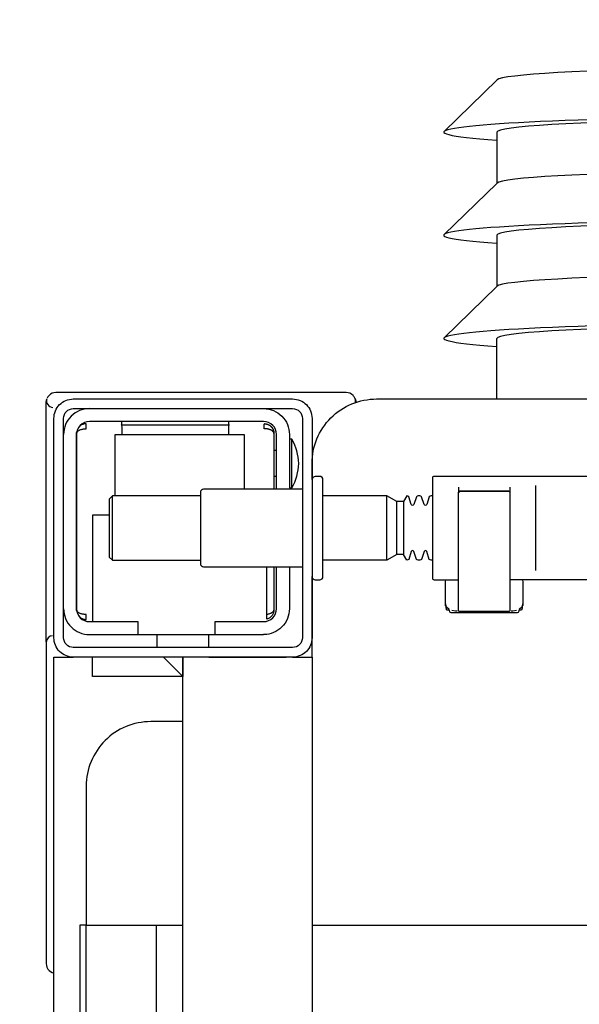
# Model space of a CAD drawing. Header units: millimetres. Extents: x 11979 to 23691, y 12825 to 41978.
# Tile 163 of 256: x 21572 to 21581, y 35702 to 35718. Entities that reach past the tile are written whole.
import ezdxf

# ---------------------------------------------------------------- set-up
doc = ezdxf.new("R2010")
doc.units = ezdxf.units.MM
for name, color, linetype in [('-WYMIAR', 8, 'Continuous'), ('_PROJEKTOWANE', 5, 'Continuous'), ('PROJEKTOWANE', 5, 'Continuous')]:
    doc.layers.add(name, color=color, linetype=linetype)
doc.styles.get("Standard").update_dxf_attribs({"font": 'arial.ttf'})
doc.dimstyles.new('CZA-KROPKA-50', dxfattribs={"dimtxt": 12, "dimasz": 1, "dimexe": 2, "dimexo": 25, "dimgap": 4, "dimtad": 1, "dimdec": 1, "dimrnd": 0.5, "dimzin": 9, "dimdsep": 46, "dimtxsty": 'Standard', "dimblk": 'CZA-KROPKA', "dimblk1": 'CZA-KROPKA', "dimblk2": 'CZA-KROPKA', "dimsah": 1, "dimcen": -20, "dimse1": 1, "dimse2": 1, "dimclrd": 8, "dimclre": 8, "dimclrt": 9, "dimadec": 0, "dimazin": 0, "dimtfac": 1, "dimtdec": 1, "dimtmove": 1, "dimatfit": 3, "dimldrblk": 'CZA-KROPKA', "dimfxl": 1, "dimtolj": 1, "dimtzin": 9, "dimarcsym": 0})

# ---------------------------------------------------------------- blocks, each defined once
blk = doc.blocks.new('CZA-KROPKA')
at = {"layer": '-WYMIAR', "linetype": 'ByBlock'}
for p, q in [((0, 10), (0, -10)), ((5, 0), (-5, 0))]:
    blk.add_line(p, q, dxfattribs=at)
at = {"layer": '-WYMIAR', "linetype": 'ByBlock', "const_width": 2.5}
blk.add_lwpolyline([(-1.25, 0, 1), (1.25, 0, 1)], format="xyb", close=True, dxfattribs=at)
blk = doc.blocks.new('99440_TOP')
for points in [[(-0.1598, 0.04968), (-0.17235, 0.04968, 0.405519), (-0.17187, 0.05018), (-0.17187, 0.05088, 0.414214), (-0.17237, 0.05138), (-0.18737, 0.05138, 0.414214), (-0.18787, 0.05088), (-0.18787, 0.05018, 0.405519), (-0.18738, 0.04968), (-0.18987, 0.04968, -0.414214), (-0.19987, 0.05968), (-0.19987, 0.13968, -0.266001), (-0.19493, 0.1483)], [(-0.18787, 0.14483), (-0.18787, 0.06856, 0.414214), (-0.18767, 0.06836), (-0.17532, 0.06836), (-0.17207, 0.06836, 0.414214), (-0.17187, 0.06856), (-0.17187, 0.07236)], [(-0.18557, 0.08016), (-0.18557, 0.07256), (-0.18557, 0.08016), (-0.18554, 0.08026), (-0.18546, 0.08034), (-0.17682, 0.08036), (-0.16712, 0.08036, -0.414214), (-0.16692, 0.08016), (-0.16692, 0.07256, -0.414214), (-0.16712, 0.07236), (-0.1853, 0.07236), (-0.18539, 0.0724), (-0.18546, 0.07256)], [(-0.18487, 0.06836), (-0.18487, 0.06812, -0.050055), (-0.18472, 0.06786), (-0.1835, 0.06745, -0.719897), (-0.1835, 0.06707), (-0.18472, 0.06666, -0.050055), (-0.18487, 0.0664), (-0.18487, 0.06612, -0.050055), (-0.18472, 0.06586), (-0.1835, 0.06545, -0.719897), (-0.1835, 0.06507), (-0.18472, 0.06466, -0.050055), (-0.18487, 0.0644), (-0.18397, 0.06388), (-0.18397, 0.06282), (-0.18487, 0.06126), (-0.18487, 0.05138)], [(-0.17487, 0.06836), (-0.17487, 0.06812, 0.050055), (-0.17501, 0.06786), (-0.17623, 0.06745, 0.719897), (-0.17623, 0.06707), (-0.17501, 0.06666, 0.050055), (-0.17487, 0.0664), (-0.17487, 0.06612, 0.050055), (-0.17501, 0.06586), (-0.17623, 0.06545, 0.719897), (-0.17623, 0.06507), (-0.17501, 0.06466, 0.050055), (-0.17487, 0.0644), (-0.17577, 0.06388), (-0.17577, 0.06282), (-0.17487, 0.06126), (-0.17487, 0.05138)], [(-0.19998, 0.05634, 0.091301), (-0.20042, 0.05604, 0.198909), (-0.20086, 0.05497)], [(-0.19931, 0.0564, 0.170835), (-0.19998, 0.05634)], [(-0.18612, 0.04656, 0.119096), (-0.18987, 0.04764, 0.119096), (-0.19362, 0.04656)], [(-0.18587, 0.04818), (-0.18587, 0.03288, 0.414214), (-0.18537, 0.03238), (-0.17437, 0.03238, 0.414214), (-0.17387, 0.03288), (-0.17387, 0.04818)], [(-0.19837, 0.04218, -0.414214), (-0.19437, 0.04618), (-0.18612, 0.04618), (-0.18612, 0.04656), (-0.19362, 0.04656), (-0.19362, 0.04618)], [(-0.17387, 0.04618), (-0.16737, 0.04618, -0.414214), (-0.16337, 0.04218), (-0.1634, 0.04268)], [(-0.18587, 0.04418), (-0.19437, 0.04418, 0.414214), (-0.19637, 0.04218), (-0.19637, 0.01518, 0.414214), (-0.19437, 0.01318), (-0.16737, 0.01318, 0.414214), (-0.16537, 0.01518), (-0.16537, 0.02268), (-0.16337, 0.02268), (-0.16337, 0.04218)], [(-0.16337, 0.03468), (-0.16537, 0.03468), (-0.16537, 0.04218, 0.414214), (-0.16737, 0.04418), (-0.17387, 0.04418)], [(-0.19437, 0.02025), (-0.19502, 0.02024), (-0.19529, 0.02024), (-0.19547, 0.02024), (-0.19554, 0.02024, 0.116465), (-0.19576, 0.02018), (-0.19588, 0.02013), (-0.19588, 0.03683), (-0.19576, 0.03678, 0.116465), (-0.19554, 0.03672), (-0.19529, 0.03672), (-0.19502, 0.03672), (-0.19437, 0.03671)], [(-0.14987, 0.02968), (-0.14987, 0.02468, 0.414214), (-0.13987, 0.01468), (-0.11834, 0.01468), (-0.11834, 0.02968)], [(-0.16737, 0.01118, 0.414214), (-0.16337, 0.01518), (-0.16337, 0.02268)], [(-0.19837, 0.01518, 0.414214), (-0.19437, 0.01118)], [(-0.20086, 0.00998, 0.198909), (-0.20042, 0.00892, 0.091301), (-0.19998, 0.00862)], [(-0.16223, 0.00849), (-0.16236, 0.00849), (-0.16256, 0.00849), (-0.16281, 0.00849), (-0.1631, 0.00849), (-0.16344, 0.00849), (-0.1638, 0.00849), (-0.16414, 0.00849), (-0.19758, 0.00849), (-0.19828, 0.00849), (-0.1989, 0.00849), (-0.19935, 0.00849), (-0.19948, 0.00849), (-0.1996, 0.00851), (-0.19971, 0.00853), (-0.1999, 0.00859, 0.517033), (-0.19857, 0.00952)], [(-0.16317, 0.00948, 0.412536), (-0.16217, 0.00848), (-0.11237, 0.00848), (-0.11208, 0.00851), (-0.1118, 0.0086), (-0.11154, 0.00873), (-0.11132, 0.00892), (-0.11113, 0.00914), (-0.11099, 0.0094), (-0.1109, 0.00968)]]:
    blk.add_lwpolyline(points, format="xyb")
for points in [[(-0.17187, 0.14497), (-0.17187, 0.08036)], [(-0.11834, 0.04968), (-0.11834, 0.13968), (0.11166, 0.13968), (0.11166, 0.04968)], [(-0.17328, 0.08436), (-0.18645, 0.08436)], [(-0.17187, 0.0823), (-0.17154, 0.08236), (-0.16807, 0.08236), (-0.16796, 0.08236), (-0.16785, 0.08234), (-0.16776, 0.08225), (-0.16766, 0.08224), (-0.16749, 0.08223), (-0.16739, 0.08223), (-0.16728, 0.08221), (-0.16717, 0.08214), (-0.16712, 0.082), (-0.16712, 0.08174), (-0.16698, 0.08172), (-0.16688, 0.08168), (-0.16679, 0.08162), (-0.16674, 0.08148), (-0.16674, 0.07124), (-0.16678, 0.07111), (-0.16688, 0.07103), (-0.16712, 0.07098), (-0.16712, 0.07071), (-0.16715, 0.07061), (-0.16722, 0.07054), (-0.16733, 0.0705), (-0.16749, 0.07049), (-0.16762, 0.07048), (-0.16776, 0.07047), (-0.16784, 0.07039), (-0.16794, 0.07036), (-0.16807, 0.07036), (-0.17154, 0.07036), (-0.17187, 0.07041)], [(-0.16816, 0.08235), (-0.16759, 0.08221), (-0.16725, 0.08176)], [(-0.1671, 0.08135), (-0.16701, 0.08082), (-0.167, 0.08056)], [(-0.1862, 0.08036), (-0.17513, 0.08036), (-0.17354, 0.08036)], [(-0.24931, 0.07835), (-0.24134, 0.07016)], [(-0.24123, 0.07831), (-0.23328, 0.07831), (-0.22535, 0.07016)], [(-0.22525, 0.07831), (-0.2173, 0.07831), (-0.20936, 0.07016)], [(-0.19987, 0.07831), (-0.20926, 0.07831)], [(-0.1862, 0.07236), (-0.18537, 0.07236), (-0.18554, 0.07246), (-0.18557, 0.07256)], [(-0.167, 0.07216), (-0.16701, 0.0719), (-0.1671, 0.07137)], [(-0.16725, 0.07096), (-0.16759, 0.07051), (-0.16816, 0.07036)], [(-0.18397, 0.06388), (-0.17577, 0.06388)], [(-0.17577, 0.06282), (-0.18397, 0.06282)], [(-0.17487, 0.06126), (-0.18487, 0.06126)], [(-0.19988, 0.05638), (-0.19974, 0.05642), (-0.19963, 0.05645), (-0.19949, 0.05647), (-0.19935, 0.05647)], [(-0.20086, 0.05497), (-0.20086, 0.00998)], [(-0.15987, 0.04668), (-0.15987, 0.04968), (0.16013, 0.04968), (0.16013, 0.04668)], [(-0.15987, 0.03368), (-0.15987, 0.04568)], [(-0.19465, 0.04378), (-0.18587, 0.04378)], [(-0.19187, 0.04418), (-0.19187, 0.04378)], [(-0.18787, 0.04418), (-0.18787, 0.04378)], [(-0.16651, 0.04268), (-0.16653, 0.04284), (-0.16656, 0.04295), (-0.16658, 0.04306), (-0.16662, 0.04316), (-0.16666, 0.04326), (-0.1667, 0.04337), (-0.16676, 0.04346), (-0.16681, 0.04355), (-0.16688, 0.04363), (-0.16697, 0.0437), (-0.16705, 0.04375), (-0.16715, 0.04378), (-0.16705, 0.04377), (-0.16695, 0.04376), (-0.16683, 0.04373), (-0.16673, 0.0437), (-0.16663, 0.04367), (-0.16653, 0.04362), (-0.16644, 0.04357), (-0.16633, 0.0435), (-0.16623, 0.04342), (-0.16614, 0.04334), (-0.16605, 0.04324), (-0.16597, 0.04314), (-0.1659, 0.04303), (-0.16584, 0.04292), (-0.16579, 0.0428), (-0.16575, 0.04268), (-0.17387, 0.04268)], [(-0.17387, 0.04378), (-0.16709, 0.04378)], [(-0.18487, 0.01918), (-0.19437, 0.01918), (-0.19437, 0.03918), (-0.18587, 0.03918)], [(-0.19578, 0.03679), (-0.19589, 0.03679), (-0.19602, 0.03679), (-0.19619, 0.03679), (-0.19637, 0.03679)], [(-0.16137, 0.03368), (-0.16337, 0.03368)], [(-0.18487, 0.03238), (-0.18487, 0.01876), (-0.18437, 0.01826), (-0.17537, 0.01826), (-0.17487, 0.01876), (-0.17487, 0.03238)], [(0.16013, 0.02668), (0.15713, 0.02968), (0.16013, 0.02968), (-0.15987, 0.02968), (-0.15687, 0.02968), (-0.15987, 0.02668)], [(-0.15687, 0.02968), (-0.15687, 0.01568), (-0.15987, 0.01568)], [(0.10615, 0.02968), (0.10615, 0.0256), (-0.11834, 0.0256)], [(-0.16137, 0.02568), (-0.16337, 0.02568)], [(-0.19637, 0.02017), (-0.19619, 0.02017), (-0.19602, 0.02017), (-0.19589, 0.02017), (-0.19578, 0.02017)], [(-0.17487, 0.01876), (-0.18487, 0.01876)], [(-0.18187, 0.01826), (-0.18187, 0.01568), (-0.16537, 0.01568)], [(-0.16623, 0.01353), (-0.16612, 0.01364), (-0.16605, 0.01371), (-0.16599, 0.01379), (-0.16593, 0.01388), (-0.16587, 0.01398), (-0.16583, 0.01407), (-0.16579, 0.01417), (-0.16575, 0.01428), (-0.16573, 0.01438), (-0.16571, 0.01449), (-0.1657, 0.01459), (-0.1657, 0.01469), (-0.1658, 0.01468), (-0.16593, 0.01468), (-0.16617, 0.01468), (-0.16627, 0.01468), (-0.16637, 0.01468), (-0.16648, 0.01468), (-0.16648, 0.01458), (-0.16649, 0.01448), (-0.16649, 0.01438), (-0.16651, 0.01428), (-0.16652, 0.01418), (-0.16654, 0.01407), (-0.16657, 0.01397), (-0.1666, 0.01387), (-0.16663, 0.01377), (-0.16667, 0.01366), (-0.16672, 0.01356), (-0.16677, 0.01347), (-0.16684, 0.01338), (-0.16691, 0.01331), (-0.16699, 0.01325), (-0.16712, 0.01318), (-0.19462, 0.01318), (-0.1948, 0.01328), (-0.19488, 0.01336), (-0.19494, 0.01344), (-0.195, 0.01353), (-0.19505, 0.01363), (-0.19509, 0.01372), (-0.19513, 0.01383), (-0.19516, 0.01393), (-0.19519, 0.01405), (-0.19521, 0.01415), (-0.19522, 0.01425), (-0.19524, 0.01435), (-0.19525, 0.01446), (-0.19525, 0.01458), (-0.19526, 0.01468), (-0.19604, 0.01467), (-0.19603, 0.01456), (-0.19602, 0.01446), (-0.196, 0.01435), (-0.19597, 0.01425), (-0.19594, 0.01415), (-0.1959, 0.01405), (-0.19585, 0.01395), (-0.19579, 0.01386), (-0.19573, 0.01377), (-0.19566, 0.01369), (-0.19558, 0.01361), (-0.1955, 0.01353)], [(-0.03292, 0.00968), (-0.15987, 0.00968), (-0.15987, 0.01268)]]:
    blk.add_lwpolyline(points)
for points in [[(-0.19987, 0.01268), (-0.19987, 0.04668, -0.414214), (-0.19687, 0.04968), (-0.16287, 0.04968, -0.414214), (-0.15987, 0.04668), (-0.15987, 0.01268, -0.414214), (-0.16287, 0.00968), (-0.19687, 0.00968, -0.414214)], [(-0.16137, 0.04668), (-0.16137, 0.01268, -0.414214), (-0.16287, 0.01118), (-0.19687, 0.01118, -0.414214), (-0.19837, 0.01268), (-0.19837, 0.04668, -0.414214), (-0.19687, 0.04818), (-0.16287, 0.04818, -0.414214)]]:
    blk.add_lwpolyline(points, format="xyb", close=True)
for points in [[(-0.19454, 0.04378), (-0.19453, 0.04378), (-0.19453, 0.04378), (-0.19453, 0.04378), (-0.19453, 0.04378), (-0.19453, 0.04378), (-0.19453, 0.04378), (-0.19453, 0.04378), (-0.19453, 0.04378), (-0.19453, 0.04378), (-0.19453, 0.04378), (-0.19453, 0.04378), (-0.19453, 0.04378), (-0.19453, 0.04378), (-0.19453, 0.04378), (-0.19453, 0.04378), (-0.19453, 0.04378), (-0.19454, 0.04378), (-0.19454, 0.04378), (-0.19454, 0.04378), (-0.19454, 0.04378), (-0.19455, 0.04378), (-0.19455, 0.04378), (-0.19456, 0.04378), (-0.19457, 0.04378), (-0.19457, 0.04378), (-0.19458, 0.04378), (-0.19458, 0.04378), (-0.19458, 0.04378), (-0.19458, 0.04378), (-0.19459, 0.04378), (-0.19459, 0.04378), (-0.19459, 0.04377), (-0.19459, 0.04377), (-0.1946, 0.04377), (-0.1946, 0.04377), (-0.1946, 0.04377), (-0.1946, 0.04377), (-0.1946, 0.04377), (-0.1946, 0.04377), (-0.19461, 0.04377), (-0.19461, 0.04377), (-0.19461, 0.04377), (-0.19461, 0.04377), (-0.19461, 0.04377), (-0.19462, 0.04377), (-0.19462, 0.04377), (-0.19462, 0.04377), (-0.19462, 0.04377), (-0.19463, 0.04377), (-0.19463, 0.04377), (-0.19463, 0.04377), (-0.19463, 0.04377), (-0.19464, 0.04376), (-0.19464, 0.04376), (-0.19465, 0.04376), (-0.19465, 0.04376), (-0.19466, 0.04376), (-0.19467, 0.04375), (-0.19467, 0.04375), (-0.19468, 0.04375), (-0.19469, 0.04375), (-0.1947, 0.04374), (-0.1947, 0.04374), (-0.19471, 0.04373), (-0.19472, 0.04373), (-0.19472, 0.04373), (-0.19473, 0.04372), (-0.19474, 0.04372), (-0.19475, 0.04371), (-0.19475, 0.04371), (-0.19476, 0.04371), (-0.19477, 0.0437), (-0.19477, 0.0437), (-0.19478, 0.04369), (-0.19479, 0.04368), (-0.19479, 0.04368), (-0.1948, 0.04367), (-0.19481, 0.04367), (-0.19482, 0.04366), (-0.19482, 0.04366), (-0.19483, 0.04365), (-0.19484, 0.04364), (-0.19484, 0.04364), (-0.19485, 0.04363), (-0.19486, 0.04362), (-0.19486, 0.04362), (-0.19487, 0.04361), (-0.19488, 0.0436), (-0.19488, 0.04359), (-0.19489, 0.04359), (-0.19489, 0.04358), (-0.1949, 0.04357), (-0.19491, 0.04356), (-0.19491, 0.04356), (-0.19492, 0.04355), (-0.19493, 0.04354), (-0.19493, 0.04353), (-0.19494, 0.04352), (-0.19494, 0.04351), (-0.19495, 0.0435), (-0.19496, 0.0435), (-0.19496, 0.04349), (-0.19497, 0.04348), (-0.19497, 0.04347), (-0.19498, 0.04346), (-0.19499, 0.04345), (-0.19499, 0.04344), (-0.195, 0.04343), (-0.195, 0.04342), (-0.19501, 0.04341), (-0.19501, 0.0434), (-0.19502, 0.04339), (-0.19503, 0.04338), (-0.19503, 0.04337), (-0.19504, 0.04336), (-0.19504, 0.04335), (-0.19505, 0.04333), (-0.19505, 0.04332), (-0.19506, 0.04331), (-0.19506, 0.0433), (-0.19507, 0.04329), (-0.19507, 0.04328), (-0.19508, 0.04327), (-0.19508, 0.04325), (-0.19509, 0.04324), (-0.19509, 0.04323), (-0.1951, 0.04322), (-0.1951, 0.04321), (-0.19511, 0.04319), (-0.19511, 0.04318), (-0.19511, 0.04317), (-0.19512, 0.04316), (-0.19513, 0.04313), (-0.19514, 0.04311), (-0.19514, 0.04308), (-0.19515, 0.04306), (-0.19516, 0.04303), (-0.19517, 0.043), (-0.19517, 0.04298), (-0.19518, 0.04295), (-0.19519, 0.04293), (-0.19519, 0.0429), (-0.1952, 0.04287), (-0.1952, 0.04285), (-0.19521, 0.04282), (-0.19521, 0.04279), (-0.19522, 0.04277), (-0.19522, 0.04274), (-0.19522, 0.04271), (-0.19523, 0.04269), (-0.19523, 0.04266), (-0.19524, 0.04263), (-0.19524, 0.04261), (-0.19524, 0.04258), (-0.19524, 0.04257), (-0.19524, 0.04256), (-0.19524, 0.04255), (-0.19524, 0.04255), (-0.19524, 0.04254), (-0.19524, 0.04253), (-0.19524, 0.04253), (-0.19525, 0.04252), (-0.19525, 0.04252), (-0.19525, 0.04251), (-0.19525, 0.04251), (-0.19525, 0.0425), (-0.19525, 0.0425), (-0.19525, 0.04249), (-0.19525, 0.04249), (-0.19525, 0.04248), (-0.19525, 0.04248), (-0.19525, 0.04247), (-0.19525, 0.04247), (-0.19525, 0.04246), (-0.19525, 0.04246), (-0.19525, 0.04246), (-0.19525, 0.04245), (-0.19525, 0.04245), (-0.19525, 0.04245), (-0.19525, 0.04244), (-0.19525, 0.04244), (-0.19525, 0.04244), (-0.19525, 0.04244), (-0.19525, 0.04243), (-0.19525, 0.04243), (-0.19525, 0.04243), (-0.19525, 0.04242), (-0.19525, 0.04242), (-0.19525, 0.04242), (-0.19525, 0.04241), (-0.19525, 0.0424), (-0.19525, 0.0424), (-0.19525, 0.04239), (-0.19525, 0.04239), (-0.19525, 0.04239), (-0.19525, 0.04238), (-0.19525, 0.04238), (-0.19525, 0.04237), (-0.19525, 0.04237), (-0.19525, 0.04236), (-0.19525, 0.04236), (-0.19525, 0.04235), (-0.19525, 0.04235), (-0.19525, 0.04234), (-0.19525, 0.04234), (-0.19525, 0.04234), (-0.19525, 0.04233), (-0.19525, 0.04232), (-0.19525, 0.04232), (-0.19525, 0.04231), (-0.19525, 0.04231), (-0.19525, 0.04231), (-0.19525, 0.0423), (-0.19525, 0.0423), (-0.19525, 0.0423), (-0.19525, 0.04229), (-0.19525, 0.04229), (-0.19525, 0.04229), (-0.19525, 0.04229), (-0.19525, 0.04228), (-0.19525, 0.04228), (-0.19525, 0.04228), (-0.19526, 0.04228), (-0.19526, 0.04228), (-0.19526, 0.04228), (-0.19526, 0.04227), (-0.19526, 0.04227), (-0.19527, 0.04227), (-0.19527, 0.04227), (-0.19527, 0.04227), (-0.19527, 0.04227), (-0.19528, 0.04227), (-0.19528, 0.04227), (-0.19529, 0.04227), (-0.19529, 0.04227), (-0.1953, 0.04228), (-0.19531, 0.04228), (-0.19532, 0.04228), (-0.19532, 0.04228), (-0.19533, 0.04228), (-0.19533, 0.04228), (-0.19533, 0.04228), (-0.19534, 0.04228), (-0.19535, 0.04228), (-0.19536, 0.04228), (-0.19536, 0.04228), (-0.19537, 0.04228), (-0.19538, 0.04228), (-0.19539, 0.04228), (-0.1954, 0.04228), (-0.19541, 0.04228), (-0.19542, 0.04228), (-0.19543, 0.04228), (-0.19544, 0.04228), (-0.19545, 0.04228), (-0.19546, 0.04228), (-0.19548, 0.04228), (-0.1955, 0.04228), (-0.19552, 0.04228), (-0.19555, 0.04228), (-0.19557, 0.04228), (-0.19561, 0.04228), (-0.19563, 0.04228), (-0.19565, 0.04228), (-0.19582, 0.04228), (-0.19583, 0.04228), (-0.19585, 0.04228), (-0.19586, 0.04228), (-0.19587, 0.04228), (-0.19589, 0.04228), (-0.1959, 0.04228), (-0.19591, 0.04228), (-0.19592, 0.04228), (-0.19593, 0.04228), (-0.19594, 0.04228), (-0.19595, 0.04228), (-0.19596, 0.04228), (-0.19597, 0.04228), (-0.19598, 0.04228), (-0.19598, 0.04228), (-0.196, 0.04229), (-0.196, 0.04229), (-0.19601, 0.04229), (-0.19601, 0.04229), (-0.19602, 0.04229), (-0.19602, 0.04229), (-0.19602, 0.04229), (-0.19602, 0.04229), (-0.19603, 0.04229), (-0.19603, 0.04229), (-0.19603, 0.04228), (-0.19603, 0.04228), (-0.19603, 0.04228), (-0.19603, 0.04228), (-0.19603, 0.04228), (-0.19603, 0.04228), (-0.19603, 0.04227), (-0.19603, 0.04227), (-0.19603, 0.04227), (-0.19603, 0.04227), (-0.19603, 0.04227), (-0.19603, 0.04227), (-0.19603, 0.04227), (-0.19604, 0.04227), (-0.19604, 0.04227), (-0.19604, 0.04227), (-0.19604, 0.04228), (-0.19604, 0.04228), (-0.19604, 0.04228), (-0.19604, 0.04229), (-0.19604, 0.04229), (-0.19604, 0.04229), (-0.19604, 0.0423), (-0.19604, 0.04231), (-0.19604, 0.04232), (-0.19603, 0.04233), (-0.19603, 0.04234), (-0.19603, 0.04234), (-0.19603, 0.04234), (-0.19603, 0.04235), (-0.19603, 0.04235), (-0.19603, 0.04236), (-0.19603, 0.04236), (-0.19603, 0.04237), (-0.19603, 0.04238), (-0.19603, 0.04239), (-0.19603, 0.04239), (-0.19603, 0.0424), (-0.19603, 0.0424), (-0.19603, 0.04241), (-0.19603, 0.04241), (-0.19603, 0.04241), (-0.19603, 0.04242), (-0.19603, 0.04242), (-0.19603, 0.04243), (-0.19603, 0.04243), (-0.19603, 0.04244), (-0.19603, 0.04244), (-0.19603, 0.04245), (-0.19603, 0.04245), (-0.19603, 0.04246), (-0.19602, 0.04246), (-0.19602, 0.04246), (-0.19602, 0.04246), (-0.19602, 0.04247), (-0.19602, 0.04247), (-0.19602, 0.04248), (-0.19602, 0.04248), (-0.19602, 0.04248), (-0.19602, 0.04249), (-0.19602, 0.04249), (-0.19602, 0.0425), (-0.19602, 0.04251), (-0.19602, 0.04251), (-0.19602, 0.04252), (-0.19602, 0.04252), (-0.19601, 0.04253), (-0.19601, 0.04254), (-0.19601, 0.04254), (-0.19601, 0.04255), (-0.19601, 0.04256), (-0.19601, 0.04256), (-0.19601, 0.04257), (-0.19601, 0.04258), (-0.196, 0.04259), (-0.196, 0.0426), (-0.196, 0.0426), (-0.196, 0.04261), (-0.19599, 0.04263), (-0.19599, 0.04264), (-0.19599, 0.04266), (-0.19598, 0.04268), (-0.19598, 0.04269), (-0.19597, 0.04271), (-0.19597, 0.04273), (-0.19596, 0.04274), (-0.19596, 0.04276), (-0.19595, 0.04277), (-0.19595, 0.04279), (-0.19594, 0.04281), (-0.19593, 0.04282), (-0.19593, 0.04284), (-0.19592, 0.04285), (-0.19591, 0.04287), (-0.19591, 0.04288), (-0.1959, 0.0429), (-0.19589, 0.04291), (-0.19589, 0.04293), (-0.19588, 0.04295), (-0.19587, 0.04296), (-0.19586, 0.04298), (-0.19586, 0.04299), (-0.19585, 0.043), (-0.19584, 0.04302), (-0.19583, 0.04303), (-0.19582, 0.04305), (-0.19581, 0.04306), (-0.19581, 0.04308), (-0.1958, 0.04309), (-0.19579, 0.04311), (-0.19578, 0.04312), (-0.19577, 0.04313), (-0.19576, 0.04315), (-0.19575, 0.04316), (-0.19574, 0.04317), (-0.19573, 0.04319), (-0.19572, 0.0432), (-0.19571, 0.04321), (-0.1957, 0.04323), (-0.19569, 0.04324), (-0.19568, 0.04325), (-0.19566, 0.04327), (-0.19565, 0.04328), (-0.19564, 0.04329), (-0.19563, 0.0433), (-0.19562, 0.04332), (-0.19561, 0.04333), (-0.1956, 0.04334), (-0.19558, 0.04335), (-0.19557, 0.04336), (-0.19556, 0.04338), (-0.19555, 0.04339), (-0.19553, 0.0434), (-0.19552, 0.04341), (-0.19551, 0.04342), (-0.1955, 0.04343), (-0.19548, 0.04344), (-0.19547, 0.04345), (-0.19546, 0.04346), (-0.19544, 0.04347), (-0.19543, 0.04348), (-0.19542, 0.04349), (-0.1954, 0.0435), (-0.19539, 0.04351), (-0.19538, 0.04352), (-0.19536, 0.04353), (-0.19535, 0.04354), (-0.19533, 0.04355), (-0.19532, 0.04356), (-0.1953, 0.04357), (-0.19529, 0.04358), (-0.19527, 0.04358), (-0.19526, 0.04359), (-0.19525, 0.0436), (-0.19523, 0.04361), (-0.19522, 0.04362), (-0.1952, 0.04362), (-0.19519, 0.04363), (-0.19517, 0.04364), (-0.19515, 0.04365), (-0.19514, 0.04365), (-0.19512, 0.04366), (-0.19511, 0.04367), (-0.19509, 0.04367), (-0.19508, 0.04368), (-0.19506, 0.04368), (-0.19505, 0.04369), (-0.19503, 0.0437), (-0.19501, 0.0437), (-0.195, 0.04371), (-0.19498, 0.04371), (-0.19497, 0.04372), (-0.19495, 0.04372), (-0.19493, 0.04373), (-0.19492, 0.04373), (-0.1949, 0.04373), (-0.19488, 0.04374), (-0.19487, 0.04374), (-0.19485, 0.04375), (-0.19483, 0.04375), (-0.19482, 0.04375), (-0.1948, 0.04376), (-0.19478, 0.04376), (-0.19478, 0.04376), (-0.19477, 0.04376), (-0.19476, 0.04376), (-0.19475, 0.04376), (-0.19474, 0.04377), (-0.19473, 0.04377), (-0.19472, 0.04377), (-0.1947, 0.04377), (-0.19469, 0.04377), (-0.19468, 0.04377), (-0.19467, 0.04377), (-0.19466, 0.04377), (-0.19466, 0.04377), (-0.19465, 0.04378), (-0.19464, 0.04378), (-0.19464, 0.04378), (-0.19463, 0.04378), (-0.19462, 0.04378), (-0.19461, 0.04378), (-0.19461, 0.04378), (-0.19461, 0.04378), (-0.1946, 0.04378), (-0.1946, 0.04378), (-0.19458, 0.04378), (-0.19457, 0.04378), (-0.19457, 0.04378), (-0.19456, 0.04378), (-0.19456, 0.04378), (-0.19456, 0.04378), (-0.19456, 0.04378), (-0.19456, 0.04378), (-0.19455, 0.04378), (-0.19455, 0.04378), (-0.19455, 0.04378), (-0.19454, 0.04378), (-0.19454, 0.04378), (-0.19454, 0.04378), (-0.19454, 0.04378)], [(-0.11834, 0.01368), (0.11166, 0.01368), (0.11166, 0.01468), (-0.11834, 0.01468)]]:
    blk.add_lwpolyline(points, close=True)
for centre, major_axis, ratio, start_param, end_param in [((-0.24123, 0.12581), (0, 0.0557), 0.04256, 0.705617, 3.691026), ((-0.22525, 0.12581), (0, 0.0557), 0.04256, 0.705617, 3.691026), ((-0.20926, 0.12581), (0, 0.0557), 0.04256, 0.705617, 3.691026), ((-0.24923, 0.12581), (0, 0.0475), 0.04256, 0.705617, 3.097928), ((-0.24123, 0.12581), (0, 0.0475), 0.04256, 0.705617, 3.141593), ((-0.23324, 0.12581), (0, 0.0475), 0.04256, 0.705617, 3.097928), ((-0.22525, 0.12581), (0, 0.0475), 0.04256, 0.705617, 3.141593), ((-0.21725, 0.12581), (0, 0.0475), 0.04256, 0.705617, 3.097928), ((-0.20926, 0.12581), (0, 0.0475), 0.04256, 0.705617, 3.141593), ((-0.16749, 0.08203), (0.000004, 0.0002), 0.133184, 0.00502, 0.005026), ((-0.1671, 0.08153), (0.000013, 0.0002), 0.223, 0.006306, 0.006351), ((-0.16749, 0.07069), (0.000004, -0.0002), 0.133184, 6.278107, 6.278112), ((-0.1671, 0.07118), (0.000013, -0.0002), 0.223, 6.276731, 6.276777)]:
    blk.add_ellipse(centre, major_axis=major_axis, ratio=ratio, start_param=start_param, end_param=end_param)
blk = doc.blocks.new('*D1700')
at = {"layer": '-WYMIAR', "color": 8, "lineweight": -2}
blk.add_line((19668.732, 35434.843), (21847.732, 35434.843), dxfattribs=at)
at = {"layer": 'Defpoints', "color": 0}
for p in [(19667.732, 35908.843), (21848.732, 35908.843), (21848.732, 35434.843)]:
    blk.add_point(p, dxfattribs=at)
at = {"layer": '-WYMIAR', "color": 8, "lineweight": -2, "rotation": 180}
blk.add_blockref('CZA-KROPKA', (19667.732, 35434.843), dxfattribs=at)
at = {"layer": '-WYMIAR', "color": 8, "lineweight": -2}
blk.add_blockref('CZA-KROPKA', (21848.732, 35434.843), dxfattribs=at)
at = {"layer": '-WYMIAR', "color": 9, "insert": (20758.232, 35444.97), "char_height": 12, "attachment_point": 5, "bg_fill": 3, "box_fill_scale": 1.1, "bg_fill_color": 257, "bg_fill_transparency": 0}
blk.add_mtext('\\A1;2181', dxfattribs=at)
blk = doc.blocks.new('*D1708')
at = {"layer": '-WYMIAR', "color": 8, "lineweight": -2}
blk.add_line((21998.732, 35585.843), (21998.732, 37005.843), dxfattribs=at)
at = {"layer": 'Defpoints', "color": 0}
for p in [(20724.732, 37006.843), (21998.732, 37006.843), (21848.732, 35584.843)]:
    blk.add_point(p, dxfattribs=at)
at = {"layer": '-WYMIAR', "color": 8, "lineweight": -2}
for p, rotation in [((21998.732, 37006.843), 90), ((21998.732, 35584.843), 270)]:
    blk.add_blockref('CZA-KROPKA', p, dxfattribs=dict(at, rotation=rotation))
at = {"layer": '-WYMIAR', "color": 9, "insert": (21988.708, 36295.843), "char_height": 12, "attachment_point": 5, "rotation": 90, "bg_fill": 3, "box_fill_scale": 1.1, "bg_fill_color": 257, "bg_fill_transparency": 0}
blk.add_mtext('\\A1;1422', dxfattribs=at)

msp = doc.modelspace()

# ---------------------------------------------------------------- block references
at = {"layer": 'PROJEKTOWANE', "xscale": 100, "yscale": 100, "zscale": 100, "rotation": 270.0000000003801}
msp.add_blockref('99440_TOP', (21571.808, 35691.638), dxfattribs=at)

# ---------------------------------------------------------------- dimensions: what is measured, and where the dimension line sits
at = {"layer": '_PROJEKTOWANE'}
msp.add_linear_dim(base=(21588.732, 35698.002), p1=(21371.732, 35837.344), p2=(21588.732, 35801.111), dimstyle='CZA-KROPKA-50', dxfattribs=at).render()

# ---------------------------------------------------------------- next in the draw order: dimensions: what is measured, and where the dimension line sits
at = {"layer": '-WYMIAR'}
dim = msp.add_linear_dim(base=(21848.732, 35434.843), p1=(19667.732, 35908.843), p2=(21848.732, 35908.843), dimstyle='CZA-KROPKA-50', override={"dimfxl": 0, "dimfxlon": 1, "dimtfill": 1}, dxfattribs=at)
dim.commit()
dim.dimension.update_dxf_attribs({"geometry": '*D1700', "text_midpoint": (20758.232, 35444.97)})

# ---------------------------------------------------------------- next in the draw order: dimensions: what is measured, and where the dimension line sits
dim = msp.add_linear_dim(base=(21998.732, 37006.843), p1=(21848.732, 35584.843), p2=(20724.732, 37006.843), angle=90, dimstyle='CZA-KROPKA-50', override={"dimfxl": 0, "dimfxlon": 1, "dimtfill": 1}, dxfattribs=at)
dim.commit()
dim.dimension.update_dxf_attribs({"geometry": '*D1708', "text_midpoint": (21988.708, 36295.843)})

doc.saveas('drawing.dxf')
